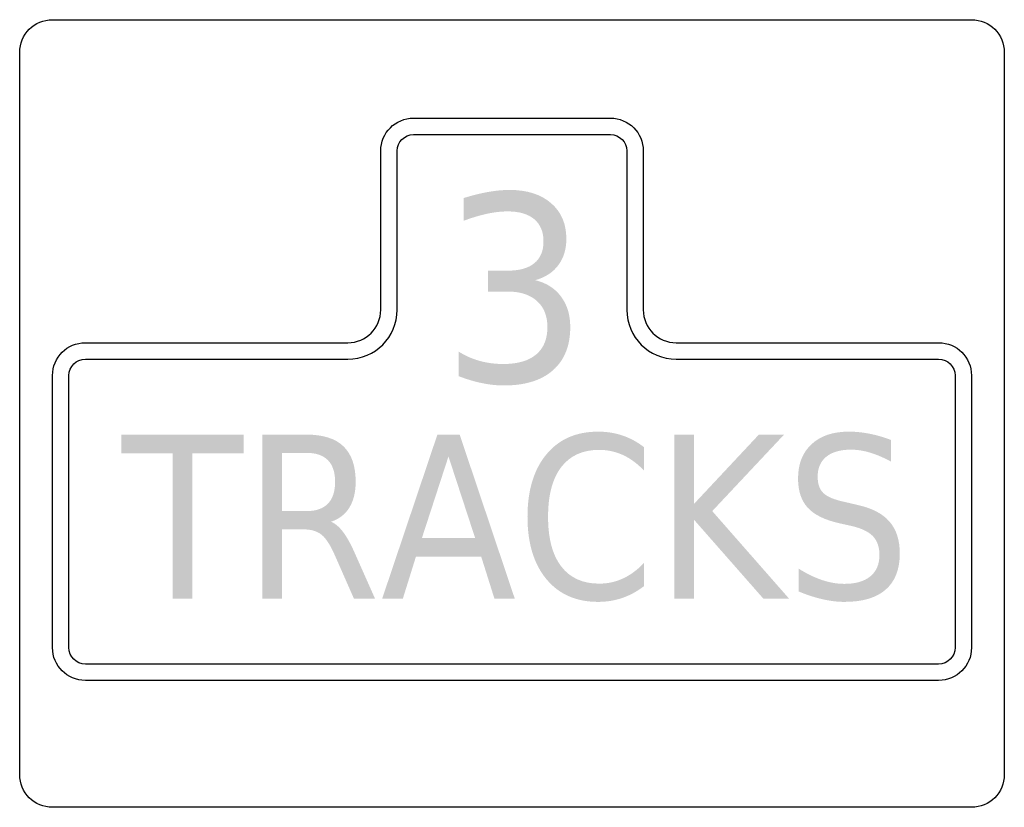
# Model space of a CAD drawing. Header units: inches. Extents: x -0.5 to 0.5, y -0.4 to 0.4.
import ezdxf

# ---------------------------------------------------------------- set-up
doc = ezdxf.new("R2010")
doc.units = ezdxf.units.IN
doc.header["$MEASUREMENT"] = 0

msp = doc.modelspace()

# ---------------------------------------------------------------- hatches: boundary and pattern name
h = msp.add_hatch(color=7)
edge = h.paths.add_edge_path()
edge.add_spline(control_points=[(0.02366, 0.1354), (0.03477, 0.13275), (0.04347, 0.12724), (0.04975, 0.11886), (0.05603, 0.11049), (0.05917, 0.10014), (0.05917, 0.08784), (0.05917, 0.06895), (0.05334, 0.05433), (0.04167, 0.04399), (0.03001, 0.03365), (0.0134, 0.02848), (-0.00813, 0.02848), (-0.0154, 0.02848), (-0.02286, 0.02927), (-0.03051, 0.03085), (-0.03816, 0.03243), (-0.04608, 0.0348), (-0.05429, 0.03796)], knot_values=[0, 0, 0, 0, 1, 1, 1, 2, 2, 2, 3, 3, 3, 4, 4, 4, 5, 5, 5, 6, 6, 6, 6], degree=3, periodic=0)
edge.add_line((-0.05429, 0.03796), (-0.05429, 0.06296))
edge.add_spline(control_points=[(-0.05429, 0.06296), (-0.04779, 0.05878), (-0.0407, 0.05561), (-0.03301, 0.05348), (-0.02531, 0.05134), (-0.01728, 0.05027), (-0.0089, 0.05027), (0.00571, 0.05027), (0.01684, 0.05348), (0.02449, 0.05989), (0.03214, 0.0663), (0.03597, 0.07561), (0.03597, 0.08784), (0.03597, 0.09912), (0.03242, 0.10794), (0.02533, 0.11431), (0.01823, 0.12068), (0.00832, 0.12386), (-0.00442, 0.12386)], knot_values=[0, 0, 0, 0, 1, 1, 1, 2, 2, 2, 3, 3, 3, 4, 4, 4, 5, 5, 5, 6, 6, 6, 6], degree=3, periodic=0)
edge.add_line((-0.00442, 0.12386), (-0.02442, 0.12386))
edge.add_line((-0.02442, 0.12386), (-0.02442, 0.14514))
edge.add_line((-0.02442, 0.14514), (-0.00352, 0.14514))
edge.add_spline(control_points=[(-0.00352, 0.14514), (0.00793, 0.14514), (0.01672, 0.14769), (0.02283, 0.15277), (0.02894, 0.15786), (0.03199, 0.16519), (0.03199, 0.17476), (0.03199, 0.18459), (0.02885, 0.19213), (0.02257, 0.19739), (0.01629, 0.20264), (0.00729, 0.20527), (-0.00442, 0.20527), (-0.01083, 0.20527), (-0.01766, 0.2045), (-0.02493, 0.20296), (-0.03219, 0.20143), (-0.04023, 0.19903), (-0.04903, 0.19578)], knot_values=[0, 0, 0, 0, 1, 1, 1, 2, 2, 2, 3, 3, 3, 4, 4, 4, 5, 5, 5, 6, 6, 6, 6], degree=3, periodic=0)
edge.add_line((-0.04903, 0.19578), (-0.04903, 0.21886))
edge.add_spline(control_points=[(-0.04903, 0.21886), (-0.04023, 0.2216), (-0.03196, 0.22365), (-0.02422, 0.22501), (-0.01649, 0.22638), (-0.0092, 0.22707), (-0.00237, 0.22707), (0.01533, 0.22707), (0.02934, 0.2226), (0.03969, 0.21367), (0.05003, 0.20474), (0.0552, 0.19266), (0.0552, 0.17745), (0.0552, 0.16685), (0.05246, 0.1579), (0.04699, 0.15059), (0.04152, 0.14328), (0.03375, 0.13822), (0.02366, 0.1354)], knot_values=[0, 0, 0, 0, 1, 1, 1, 2, 2, 2, 3, 3, 3, 4, 4, 4, 5, 5, 5, 6, 6, 6, 6], degree=3, periodic=0)
h = msp.add_hatch(color=7)
edge = h.paths.add_edge_path()
edge.add_line((0.13416, -0.03428), (0.13416, -0.05806))
edge.add_spline(control_points=[(0.13416, -0.05806), (0.12746, -0.05099), (0.12031, -0.0457), (0.11273, -0.0422), (0.10515, -0.03871), (0.09709, -0.03696), (0.08857, -0.03696), (0.0718, -0.03696), (0.05895, -0.04278), (0.05002, -0.05443), (0.04109, -0.06607), (0.03663, -0.08291), (0.03663, -0.10494), (0.03663, -0.1269), (0.04109, -0.1437), (0.05002, -0.15534), (0.05895, -0.16699), (0.0718, -0.17281), (0.08857, -0.17281), (0.09709, -0.17281), (0.10515, -0.17106), (0.11273, -0.16757), (0.12031, -0.16407), (0.12746, -0.15878), (0.13416, -0.15171)], knot_values=[0, 0, 0, 0, 1, 1, 1, 2, 2, 2, 3, 3, 3, 4, 4, 4, 5, 5, 5, 6, 6, 6, 7, 7, 7, 8, 8, 8, 8], degree=3, periodic=0)
edge.add_line((0.13416, -0.15171), (0.13416, -0.17527))
edge.add_spline(control_points=[(0.13416, -0.17527), (0.12724, -0.18063), (0.11987, -0.18465), (0.11207, -0.18733), (0.10427, -0.19), (0.09607, -0.19134), (0.08747, -0.19134), (0.06517, -0.19134), (0.04763, -0.18362), (0.03488, -0.16818), (0.02212, -0.15274), (0.01574, -0.13166), (0.01574, -0.10494), (0.01574, -0.07815), (0.02212, -0.05703), (0.03488, -0.04159), (0.04763, -0.02615), (0.06517, -0.01843), (0.08747, -0.01843), (0.09622, -0.01843), (0.10449, -0.01975), (0.11229, -0.02239), (0.12009, -0.02503), (0.12738, -0.02899), (0.13416, -0.03428)], knot_values=[0, 0, 0, 0, 1, 1, 1, 2, 2, 2, 3, 3, 3, 4, 4, 4, 5, 5, 5, 6, 6, 6, 7, 7, 7, 8, 8, 8, 8], degree=3, periodic=0)
h = msp.add_hatch(color=7)
edge = h.paths.add_edge_path()
edge.add_line((0.385, -0.02691), (0.385, -0.0489))
edge.add_spline(control_points=[(0.385, -0.0489), (0.37749, -0.04481), (0.37038, -0.04176), (0.36368, -0.03975), (0.35697, -0.03774), (0.35052, -0.03673), (0.34432, -0.03673), (0.33346, -0.03673), (0.3251, -0.03912), (0.31923, -0.04388), (0.31336, -0.04864), (0.31043, -0.05541), (0.31043, -0.0642), (0.31043, -0.07156), (0.31238, -0.07713), (0.31628, -0.08088), (0.32018, -0.08464), (0.32759, -0.08768), (0.33853, -0.08998)], knot_values=[0, 0, 0, 0, 1, 1, 1, 2, 2, 2, 3, 3, 3, 4, 4, 4, 5, 5, 5, 6, 6, 6, 6], degree=3, periodic=0)
edge.add_line((0.33853, -0.08998), (0.35045, -0.09277))
edge.add_spline(control_points=[(0.35045, -0.09277), (0.36532, -0.09597), (0.37627, -0.10161), (0.3833, -0.10969), (0.39034, -0.11776), (0.39386, -0.12857), (0.39386, -0.14211), (0.39386, -0.15826), (0.3891, -0.17051), (0.37959, -0.17884), (0.37007, -0.18718), (0.35609, -0.19134), (0.33765, -0.19134), (0.33065, -0.19134), (0.32324, -0.19045), (0.3154, -0.18866), (0.30756, -0.18688), (0.29945, -0.18424), (0.29107, -0.18074)], knot_values=[0, 0, 0, 0, 1, 1, 1, 2, 2, 2, 3, 3, 3, 4, 4, 4, 5, 5, 5, 6, 6, 6, 6], degree=3, periodic=0)
edge.add_line((0.29107, -0.18074), (0.29107, -0.15752))
edge.add_spline(control_points=[(0.29107, -0.15752), (0.29916, -0.16265), (0.30707, -0.16652), (0.3148, -0.16913), (0.32253, -0.17173), (0.33014, -0.17304), (0.33765, -0.17304), (0.34895, -0.17304), (0.3577, -0.17051), (0.36389, -0.16545), (0.37009, -0.16038), (0.37319, -0.15317), (0.37319, -0.14379), (0.37319, -0.1356), (0.37097, -0.1292), (0.36652, -0.12459), (0.36207, -0.11997), (0.35478, -0.11651), (0.34465, -0.11421)], knot_values=[0, 0, 0, 0, 1, 1, 1, 2, 2, 2, 3, 3, 3, 4, 4, 4, 5, 5, 5, 6, 6, 6, 6], degree=3, periodic=0)
edge.add_line((0.34465, -0.11421), (0.33262, -0.11153))
edge.add_spline(control_points=[(0.33262, -0.11153), (0.31775, -0.10818), (0.30702, -0.10293), (0.30042, -0.09579), (0.29382, -0.08864), (0.29052, -0.07871), (0.29052, -0.06598), (0.29052, -0.05125), (0.2951, -0.03964), (0.30425, -0.03115), (0.3134, -0.02267), (0.32599, -0.01843), (0.34203, -0.01843), (0.34895, -0.01843), (0.35599, -0.01913), (0.36313, -0.02055), (0.37027, -0.02196), (0.37756, -0.02408), (0.385, -0.02691)], knot_values=[0, 0, 0, 0, 1, 1, 1, 2, 2, 2, 3, 3, 3, 4, 4, 4, 5, 5, 5, 6, 6, 6, 6], degree=3, periodic=0)
for points in [[(-0.39682, -0.02144), (-0.2726, -0.02144), (-0.2726, -0.04042), (-0.32476, -0.04042), (-0.32476, -0.18811), (-0.34466, -0.18811), (-0.34466, -0.04042), (-0.39682, -0.04042), (-0.39682, -0.02144)], [(0.16489, -0.02144), (0.18479, -0.02144), (0.18479, -0.09188), (0.25072, -0.02144), (0.27631, -0.02144), (0.20338, -0.09914), (0.28145, -0.18811), (0.25532, -0.18811), (0.18479, -0.10784), (0.18479, -0.18811), (0.16489, -0.18811), (0.16489, -0.02144)]]:
    msp.add_hatch(color=7).paths.add_polyline_path(points)
h = msp.add_hatch(color=7)
edge = h.paths.add_edge_path()
edge.add_spline(control_points=[(-0.18392, -0.10996), (-0.17962, -0.1116), (-0.17547, -0.1151), (-0.17146, -0.12046), (-0.16745, -0.12582), (-0.1634, -0.13318), (-0.15932, -0.14256)], knot_values=[0, 0, 0, 0, 1, 1, 1, 2, 2, 2, 2], degree=3, periodic=0)
edge.add_line((-0.15932, -0.14256), (-0.13909, -0.18811))
edge.add_line((-0.13909, -0.18811), (-0.16052, -0.18811))
edge.add_line((-0.16052, -0.18811), (-0.17933, -0.14535))
edge.add_spline(control_points=[(-0.17933, -0.14535), (-0.18414, -0.13419), (-0.18882, -0.12678), (-0.19338, -0.12314), (-0.19794, -0.11949), (-0.20415, -0.11767), (-0.21202, -0.11767)], knot_values=[0, 0, 0, 0, 1, 1, 1, 2, 2, 2, 2], degree=3, periodic=0)
edge.add_line((-0.21202, -0.11767), (-0.23367, -0.11767))
edge.add_line((-0.23367, -0.11767), (-0.23367, -0.18811))
edge.add_line((-0.23367, -0.18811), (-0.25357, -0.18811))
edge.add_line((-0.25357, -0.18811), (-0.25357, -0.02144))
edge.add_line((-0.25357, -0.02144), (-0.20874, -0.02144))
edge.add_spline(control_points=[(-0.20874, -0.02144), (-0.1919, -0.02144), (-0.17937, -0.02542), (-0.17113, -0.03338), (-0.16289, -0.04135), (-0.15877, -0.05337), (-0.15877, -0.06944), (-0.15877, -0.07994), (-0.1609, -0.08864), (-0.16517, -0.09556), (-0.16943, -0.10248), (-0.17568, -0.10729), (-0.18392, -0.10996)], knot_values=[0, 0, 0, 0, 1, 1, 1, 2, 2, 2, 3, 3, 3, 4, 4, 4, 4], degree=3, periodic=0)
edge = h.paths.add_edge_path(flags=0)
edge.add_line((-0.23367, -0.03997), (-0.23367, -0.09914))
edge.add_line((-0.23367, -0.09914), (-0.20874, -0.09914))
edge.add_spline(control_points=[(-0.20874, -0.09914), (-0.19912, -0.09914), (-0.19187, -0.09662), (-0.18698, -0.0916), (-0.1821, -0.08658), (-0.17966, -0.07919), (-0.17966, -0.06944), (-0.17966, -0.05969), (-0.1821, -0.05234), (-0.18698, -0.04739), (-0.19187, -0.04245), (-0.19912, -0.03997), (-0.20874, -0.03997)], knot_values=[0, 0, 0, 0, 1, 1, 1, 2, 2, 2, 3, 3, 3, 4, 4, 4, 4], degree=3, periodic=0)
edge.add_line((-0.20874, -0.03997), (-0.23367, -0.03997))
h = msp.add_hatch(color=7)
h.paths.add_polyline_path([(-0.07578, -0.02144), (-0.05315, -0.02144), (0.00284, -0.18811), (-0.01783, -0.18811), (-0.03128, -0.14535), (-0.09754, -0.14535), (-0.11088, -0.18811), (-0.13187, -0.18811), (-0.07578, -0.02144)])
h.paths.add_polyline_path([(-0.06452, -0.04365), (-0.09153, -0.1266), (-0.0374, -0.1266), (-0.06452, -0.04365)], flags=0)

# ---------------------------------------------------------------- linework, layer by layer
at = {"color": 7}
for points in [[(-0.46667, 0.4), (0.46667, 0.4)], [(-0.5, -0.36667), (-0.5, 0.36667)], [(0.5, 0.36667), (0.5, -0.36667)], [(-0.1, 0.3), (0.1, 0.3)], [(-0.1, 0.28333), (0.1, 0.28333)], [(-0.13333, 0.10525), (-0.13333, 0.26667)], [(-0.11667, 0.10525), (-0.11667, 0.26667)], [(0.11667, 0.26667), (0.11667, 0.10525)], [(0.13333, 0.26667), (0.13333, 0.10525)], [(-0.43333, 0.07192), (-0.16667, 0.07192)], [(0.16667, 0.07192), (0.43333, 0.07192)], [(-0.43333, 0.05525), (-0.16667, 0.05525)], [(0.16667, 0.05525), (0.43333, 0.05525)], [(-0.46667, -0.23784), (-0.46667, 0.03859)], [(-0.45, -0.23784), (-0.45, 0.03859)], [(0.45, 0.03859), (0.45, -0.23784)], [(0.46667, 0.03859), (0.46667, -0.23784)], [(0.43333, -0.2545), (-0.43333, -0.2545)], [(0.43333, -0.27117), (-0.43333, -0.27117)], [(0.46667, -0.4), (-0.46667, -0.4)]]:
    msp.add_lwpolyline(points, dxfattribs=at)
for points in [[(-0.5, 0.36667), (-0.5, 0.38508), (-0.48508, 0.4), (-0.46667, 0.4)], [(0.46667, 0.4), (0.48507, 0.4), (0.5, 0.38508), (0.5, 0.36667)], [(-0.13333, 0.26667), (-0.13333, 0.28508), (-0.11841, 0.3), (-0.1, 0.3)], [(0.1, 0.3), (0.11841, 0.3), (0.13333, 0.28508), (0.13333, 0.26667)], [(-0.11667, 0.26667), (-0.11667, 0.27587), (-0.10921, 0.28333), (-0.1, 0.28333)], [(0.1, 0.28333), (0.1092, 0.28333), (0.11667, 0.27587), (0.11667, 0.26667)], [(-0.16667, 0.05525), (-0.13905, 0.05525), (-0.11667, 0.07764), (-0.11667, 0.10525)], [(-0.16667, 0.07192), (-0.14826, 0.07192), (-0.13333, 0.08685), (-0.13333, 0.10525)], [(0.11667, 0.10525), (0.11667, 0.07764), (0.13905, 0.05525), (0.16667, 0.05525)], [(0.13333, 0.10525), (0.13333, 0.08685), (0.14826, 0.07192), (0.16667, 0.07192)], [(-0.46667, 0.03859), (-0.46667, 0.057), (-0.45174, 0.07192), (-0.43333, 0.07192)], [(0.43333, 0.07192), (0.45174, 0.07192), (0.46667, 0.057), (0.46667, 0.03859)], [(-0.45, 0.03859), (-0.45, 0.04779), (-0.44254, 0.05525), (-0.43333, 0.05525)], [(0.43333, 0.05525), (0.44254, 0.05525), (0.45, 0.04779), (0.45, 0.03859)], [(-0.43333, -0.27117), (-0.45174, -0.27117), (-0.46667, -0.25625), (-0.46667, -0.23784)], [(-0.43333, -0.2545), (-0.44254, -0.2545), (-0.45, -0.24704), (-0.45, -0.23784)], [(0.45, -0.23784), (0.45, -0.24704), (0.44254, -0.2545), (0.43333, -0.2545)], [(0.46667, -0.23784), (0.46667, -0.25625), (0.45174, -0.27117), (0.43333, -0.27117)], [(-0.46667, -0.4), (-0.48508, -0.4), (-0.5, -0.38508), (-0.5, -0.36667)], [(0.5, -0.36667), (0.5, -0.38508), (0.48507, -0.4), (0.46667, -0.4)]]:
    msp.add_open_spline(points, degree=3, dxfattribs=at)

doc.saveas('drawing.dxf')
